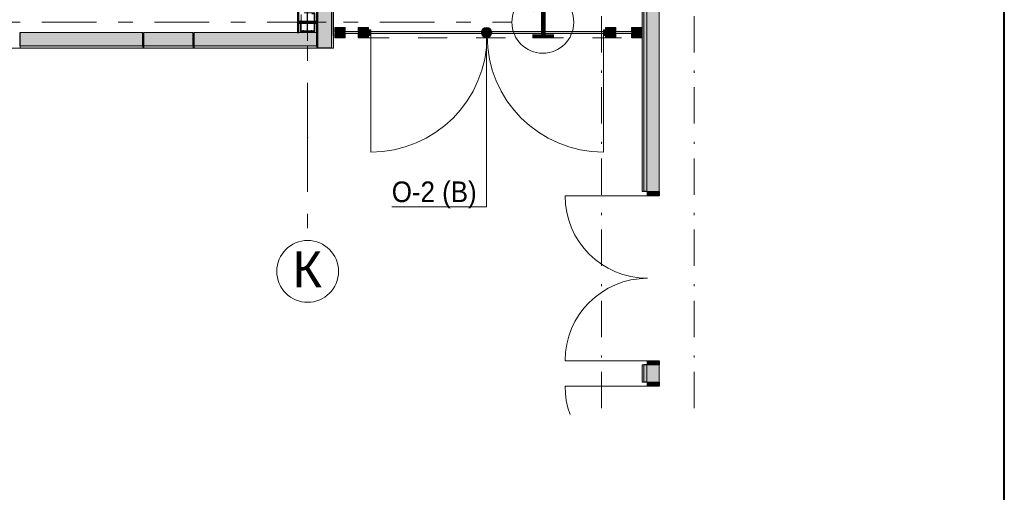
# Model space of a CAD drawing. Header units: millimetres. Extents: x 0 to 415, y 0 to 589.
# Tile 12 of 40: x 367 to 415, y 134 to 157. Entities that reach past the tile are written whole.
import ezdxf
from ezdxf.xclip import XClip

# ---------------------------------------------------------------- set-up
doc = ezdxf.new("R2010")
doc.units = ezdxf.units.MM
doc.header["$MEASUREMENT"] = 0
doc.header["$XCLIPFRAME"] = 0
for name, pattern in [('Невидимая', [3.912222, 2.822222, -1.09]), ('Штрих-Штриховая', [10.936111, 5.291667, -2.116667, 1.411111, -2.116667]), ('Штриховая', [5.644444, 2.822222, -2.822222]), ('Штрихпунктирная', [6.702778, 3.527778, -1.763889, 0, -1.411111])]:
    doc.linetypes.add(name, pattern=pattern)
for name, color, linetype in [('Конструктив - Стены наружние фасад', 7, 'Continuous'), ('Местность - Забор', 7, 'Continuous'), ('УЛИЦА_Б15_наклонный прогон', 7, 'Continuous'), ('УЛИЦА_Конструктив бани', 7, 'Continuous'), ('УЛИЦА_Стойки стропильные', 7, 'Continuous'), ('УЛИЦА_Сэндвич-панели бани', 7, 'Continuous'), ('Элемент Модели - Зона', 7, 'Continuous'), ('Элемент модели - Зоны уличных помещений', 7, 'Continuous'), ('Элемент Модели - Оси', 7, 'Continuous'), ('Элемент модели - Оси Улица Бани', 7, 'Continuous')]:
    doc.layers.add(name, color=color, linetype=linetype)
doc.styles.add('СГЕНЕРИР_СТИЛЬ_3', font='txt')

# ---------------------------------------------------------------- blocks, each defined once
blk = doc.blocks.new('Чертеж_2_2', base_point=(217.704, 72.604))
at = {"layer": 'Конструктив - Стены наружние фасад', "linetype": 'Continuous', "lineweight": 0, "true_color": 0x000000}
for points in [[(397.429, 148.889), (397.504, 148.889), (397.504, 193.204), (397.429, 193.204)], [(397.654, 161.104), (397.504, 161.104), (397.504, 148.889), (397.654, 148.889)], [(397.654, 148.889), (398.254, 148.889), (398.254, 161.104), (397.654, 161.104)], [(398.254, 148.889), (397.679, 148.889), (397.679, 148.689), (398.254, 148.689)], [(397.679, 140.489), (398.254, 140.489), (398.254, 140.689), (397.679, 140.689)], [(397.429, 139.654), (397.504, 139.654), (397.504, 140.489), (397.429, 140.489)], [(397.654, 140.489), (397.504, 140.489), (397.504, 139.654), (397.654, 139.654)], [(397.654, 139.654), (398.254, 139.654), (398.254, 140.489), (397.654, 140.489)], [(398.254, 139.654), (397.679, 139.654), (397.679, 139.454), (398.254, 139.454)]]:
    blk.add_hatch(color=18, dxfattribs=at).paths.add_polyline_path(points)
at = {"layer": 'Местность - Забор', "linetype": 'Continuous', "lineweight": 0, "true_color": 0x2b2b2b}
for points in [[(382.657, 156.579), (382.507, 156.579), (382.506, 156.354), (383.006, 156.353), (383.007, 156.578), (382.857, 156.579), (382.857, 156.629), (383.007, 156.628), (383.007, 156.853), (382.507, 156.854), (382.507, 156.629), (382.657, 156.629)], [(383.796, 156.577), (383.646, 156.577), (383.646, 156.352), (384.146, 156.352), (384.146, 156.577), (383.996, 156.577), (383.996, 156.627), (384.146, 156.627), (384.146, 156.852), (383.646, 156.852), (383.646, 156.627), (383.796, 156.627)], [(395.796, 156.579), (395.646, 156.579), (395.646, 156.354), (396.146, 156.354), (396.146, 156.579), (395.996, 156.579), (395.996, 156.629), (396.146, 156.629), (396.146, 156.854), (395.646, 156.854), (395.646, 156.629), (395.796, 156.629)], [(397.057, 156.579), (396.907, 156.579), (396.907, 156.354), (397.407, 156.354), (397.407, 156.579), (397.257, 156.579), (397.257, 156.629), (397.407, 156.629), (397.407, 156.854), (396.907, 156.854), (396.907, 156.629), (397.057, 156.629)]]:
    blk.add_hatch(color=250, dxfattribs=at).paths.add_polyline_path(points)
at = {"layer": 'Местность - Забор', "linetype": 'Continuous', "lineweight": 0, "true_color": 0x000000}
for points in [[(382.556, 156.654), (382.556, 156.554), (382.657, 156.554), (382.657, 156.654)], [(382.857, 156.654), (382.857, 156.554), (383.796, 156.552), (383.796, 156.652)], [(383.996, 156.652), (383.996, 156.552), (395.796, 156.554), (395.796, 156.654)], [(384.021, 156.729), (384.021, 156.454), (384.246, 156.454), (384.246, 156.729)], [(395.771, 156.454), (395.771, 156.729), (395.546, 156.729), (395.546, 156.454)], [(395.996, 156.654), (395.996, 156.554), (397.057, 156.554), (397.057, 156.654)], [(397.257, 156.654), (397.257, 156.554), (397.304, 156.554), (397.304, 156.654)]]:
    blk.add_hatch(color=18, dxfattribs=at).paths.add_polyline_path(points)
at = {"layer": 'УЛИЦА_Конструктив бани', "linetype": 'Continuous', "lineweight": 0, "true_color": 0x000000}
blk.add_hatch(color=18, dxfattribs=at).paths.add_polyline_path([(381.686, 156.602), (381.686, 157.602), (381.611, 157.602), (381.611, 157.14), (380.761, 157.14), (380.761, 157.602), (380.686, 157.602), (380.686, 156.602), (380.761, 156.602), (380.761, 157.064), (381.611, 157.064), (381.611, 156.602)])
at = {"layer": 'УЛИЦА_Сэндвич-панели бани', "linetype": 'Continuous', "lineweight": 0, "true_color": 0x000000}
for points in [[(381.686, 161.802), (381.686, 155.852), (382.336, 155.852), (382.336, 161.802)], [(382.436, 155.852), (382.436, 161.802), (382.336, 161.802), (382.336, 155.852)], [(373.185, 156.602), (367.235, 156.602), (367.235, 155.952), (373.185, 155.952)], [(375.636, 156.602), (373.235, 156.602), (373.235, 155.952), (375.636, 155.952)], [(381.636, 156.602), (375.686, 156.602), (375.686, 155.952), (381.636, 155.952)], [(367.235, 155.852), (373.185, 155.852), (373.185, 155.952), (367.235, 155.952)], [(373.235, 155.852), (375.636, 155.852), (375.636, 155.952), (373.235, 155.952)], [(375.686, 155.852), (381.636, 155.852), (381.636, 155.952), (375.686, 155.952)]]:
    blk.add_hatch(color=18, dxfattribs=at).paths.add_polyline_path(points)
at = {"layer": 'Элемент Модели - Зона', "linetype": 'Continuous', "lineweight": 0, "true_color": 0x000000}
blk.add_hatch(color=18, dxfattribs=at).paths.add_polyline_path([(389.619, 156.604), (389.638, 156.509), (389.692, 156.428), (389.773, 156.373), (389.869, 156.354), (389.965, 156.373), (390.046, 156.428), (390.1, 156.509), (390.119, 156.604), (390.1, 156.7), (390.046, 156.781), (389.965, 156.835), (389.869, 156.854), (389.773, 156.835), (389.692, 156.781), (389.638, 156.7)])
at = {"layer": 'Конструктив - Стены наружние фасад', "color": 251, "linetype": 'Continuous', "lineweight": 20, "ltscale": 0.5, "true_color": 0x575757}
for p, q in [((397.504, 148.889), (397.504, 161.104)), ((397.654, 148.889), (397.654, 161.104)), ((397.429, 148.889), (397.429, 149.074)), ((397.429, 148.889), (397.429, 149.074)), ((397.429, 148.889), (397.429, 149.074)), ((398.254, 148.889), (398.254, 149.074)), ((398.254, 148.889), (398.254, 149.074)), ((398.254, 148.889), (398.254, 149.074)), ((397.429, 140.489), (397.429, 140.304)), ((397.429, 140.489), (397.429, 140.304)), ((397.429, 140.489), (397.429, 140.304)), ((397.504, 139.654), (397.504, 140.489)), ((397.654, 139.654), (397.654, 140.489)), ((398.254, 140.489), (398.254, 140.304)), ((398.254, 140.489), (398.254, 140.304)), ((398.254, 140.489), (398.254, 140.304)), ((397.429, 139.654), (397.429, 139.839)), ((397.429, 139.654), (397.429, 139.839)), ((397.429, 139.654), (397.429, 139.839)), ((398.254, 139.654), (398.254, 139.839)), ((398.254, 139.654), (398.254, 139.839)), ((398.254, 139.654), (398.254, 139.839))]:
    blk.add_line(p, q, dxfattribs=at)
at = {"layer": 'Конструктив - Стены наружние фасад', "color": 251, "linetype": 'Continuous', "lineweight": 15, "ltscale": 0.5, "true_color": 0x575757}
for p, q in [((397.679, 148.689), (393.679, 148.689)), ((397.504, 148.889), (397.429, 148.889)), ((397.504, 148.889), (397.429, 148.889)), ((397.504, 148.889), (397.429, 148.889)), ((397.679, 140.689), (393.679, 140.689)), ((397.504, 140.489), (397.429, 140.489)), ((397.504, 140.489), (397.429, 140.489)), ((397.504, 140.489), (397.429, 140.489)), ((397.504, 139.654), (397.429, 139.654)), ((397.504, 139.654), (397.429, 139.654)), ((397.504, 139.654), (397.429, 139.654)), ((397.679, 139.454), (393.679, 139.454))]:
    blk.add_line(p, q, dxfattribs=at)
at = {"layer": 'Конструктив - Стены наружние фасад', "color": 251, "linetype": 'Continuous', "lineweight": 30, "ltscale": 0.5, "true_color": 0x575757}
for p, q in [((397.654, 148.889), (397.504, 148.889)), ((397.654, 148.889), (397.504, 148.889)), ((397.654, 148.889), (397.504, 148.889)), ((397.679, 148.689), (397.679, 148.889)), ((397.679, 148.889), (398.254, 148.889)), ((398.254, 148.689), (397.679, 148.689)), ((398.254, 148.889), (398.254, 148.689)), ((397.679, 140.489), (397.679, 140.689)), ((397.679, 140.689), (398.254, 140.689)), ((398.254, 140.689), (398.254, 140.489)), ((397.654, 140.489), (397.504, 140.489)), ((397.654, 140.489), (397.504, 140.489)), ((397.654, 140.489), (397.504, 140.489)), ((398.254, 140.489), (397.679, 140.489)), ((397.654, 139.654), (397.504, 139.654)), ((397.654, 139.654), (397.504, 139.654)), ((397.654, 139.654), (397.504, 139.654)), ((397.679, 139.454), (397.679, 139.654)), ((397.679, 139.654), (398.254, 139.654)), ((398.254, 139.654), (398.254, 139.454)), ((398.254, 139.454), (397.679, 139.454))]:
    blk.add_line(p, q, dxfattribs=at)
at = {"layer": 'Конструктив - Стены наружние фасад', "color": 251, "linetype": 'Continuous', "lineweight": 5, "ltscale": 0.5, "true_color": 0x575757}
for p, q in [((397.679, 148.889), (397.654, 148.889)), ((397.679, 148.889), (397.654, 148.889)), ((397.679, 148.889), (397.654, 148.889)), ((398.254, 148.889), (397.679, 148.889)), ((398.254, 148.889), (397.679, 148.889)), ((398.254, 148.889), (397.679, 148.889)), ((397.679, 140.489), (397.654, 140.489)), ((397.679, 140.489), (397.654, 140.489)), ((397.679, 140.489), (397.654, 140.489)), ((398.254, 140.489), (397.679, 140.489)), ((398.254, 140.489), (397.679, 140.489)), ((398.254, 140.489), (397.679, 140.489)), ((397.679, 139.654), (397.654, 139.654)), ((397.679, 139.654), (397.654, 139.654)), ((397.679, 139.654), (397.654, 139.654)), ((398.254, 139.654), (397.679, 139.654)), ((398.254, 139.654), (397.679, 139.654)), ((398.254, 139.654), (397.679, 139.654))]:
    blk.add_line(p, q, dxfattribs=at)
at = {"layer": 'Конструктив - Стены наружние фасад', "color": 251, "linetype": 'Continuous', "lineweight": 20, "ltscale": 0.5, "true_color": 0x575757, "flags": 128}
for points in [[(397.429, 193.204), (397.429, 148.889)], [(398.254, 148.889), (398.254, 161.104)], [(397.429, 140.489), (397.429, 139.654)], [(398.254, 139.654), (398.254, 140.489)]]:
    blk.add_lwpolyline(points, dxfattribs=at)
at = {"layer": 'Конструктив - Стены наружние фасад', "color": 251, "linetype": 'Continuous', "lineweight": 5, "ltscale": 0.5, "true_color": 0x575757}
for centre, start, end in [((397.679, 148.689), 180, 270), ((397.679, 140.689), 90, 180), ((397.679, 139.454), 180, 200.1077)]:
    blk.add_arc(centre, 4, start, end, dxfattribs=at)
at = {"layer": 'Местность - Забор', "color": 7, "linetype": 'Continuous', "lineweight": 15, "ltscale": 0.5}
for p, q in [((382.507, 156.854), (382.507, 156.629)), ((382.507, 156.854), (383.007, 156.853)), ((383.007, 156.853), (383.007, 156.628)), ((383.646, 156.852), (383.646, 156.627)), ((383.646, 156.852), (384.146, 156.852)), ((384.146, 156.852), (384.146, 156.627)), ((396.146, 156.854), (395.646, 156.854)), ((395.646, 156.854), (395.646, 156.629)), ((396.146, 156.854), (396.146, 156.629)), ((396.907, 156.854), (396.907, 156.629)), ((397.407, 156.854), (396.907, 156.854)), ((397.407, 156.854), (397.407, 156.629)), ((382.507, 156.579), (382.506, 156.354)), ((382.506, 156.354), (383.006, 156.353)), ((382.507, 156.629), (382.657, 156.629)), ((382.507, 156.579), (382.657, 156.579)), ((382.657, 156.629), (382.657, 156.579)), ((382.857, 156.629), (382.857, 156.579)), ((382.857, 156.629), (383.007, 156.628)), ((382.857, 156.579), (383.007, 156.578)), ((383.007, 156.578), (383.006, 156.353)), ((383.646, 156.627), (383.796, 156.627)), ((383.646, 156.577), (383.646, 156.352)), ((383.646, 156.577), (383.796, 156.577)), ((383.646, 156.352), (384.146, 156.352)), ((383.796, 156.627), (383.796, 156.577)), ((383.996, 156.627), (383.996, 156.577)), ((384.146, 156.627), (383.996, 156.627)), ((384.146, 156.577), (383.996, 156.577)), ((384.146, 156.577), (384.146, 156.352)), ((395.796, 156.629), (395.646, 156.629)), ((395.646, 156.579), (395.646, 156.354)), ((395.796, 156.579), (395.646, 156.579)), ((396.146, 156.354), (395.646, 156.354)), ((395.796, 156.629), (395.796, 156.579)), ((395.996, 156.629), (395.996, 156.579)), ((396.146, 156.629), (395.996, 156.629)), ((396.146, 156.579), (395.996, 156.579)), ((396.146, 156.579), (396.146, 156.354)), ((397.057, 156.629), (396.907, 156.629)), ((397.057, 156.579), (396.907, 156.579)), ((396.907, 156.579), (396.907, 156.354)), ((397.407, 156.354), (396.907, 156.354)), ((397.057, 156.629), (397.057, 156.579)), ((397.257, 156.629), (397.257, 156.579)), ((397.407, 156.629), (397.257, 156.629)), ((397.407, 156.579), (397.257, 156.579)), ((397.407, 156.579), (397.407, 156.354))]:
    blk.add_line(p, q, dxfattribs=at)
at = {"layer": 'Местность - Забор', "color": 7, "linetype": 'Continuous', "lineweight": 15, "ltscale": 0.5, "flags": 128}
for points in [[(382.556, 156.654), (382.556, 156.554), (382.657, 156.554), (382.657, 156.654)], [(382.857, 156.654), (382.857, 156.554), (383.796, 156.552), (383.796, 156.652)], [(383.996, 156.652), (383.996, 156.552), (395.796, 156.554), (395.796, 156.654)], [(384.021, 156.729), (384.246, 156.729), (384.246, 156.454), (384.021, 156.454)], [(395.771, 156.454), (395.546, 156.454), (395.546, 156.729), (395.771, 156.729)], [(395.996, 156.654), (395.996, 156.554), (397.057, 156.554), (397.057, 156.654)], [(397.257, 156.654), (397.257, 156.554), (397.304, 156.554), (397.304, 156.654)]]:
    blk.add_lwpolyline(points, close=True, dxfattribs=at)
for points in [[(382.556, 156.629), (382.556, 156.579)], [(383.007, 156.653), (383.646, 156.652)], [(383.007, 156.553), (383.646, 156.552)], [(396.146, 156.654), (396.907, 156.654)], [(396.146, 156.554), (396.907, 156.554)], [(397.304, 156.629), (397.304, 156.579)]]:
    blk.add_lwpolyline(points, dxfattribs=at)
at = {"layer": 'УЛИЦА_Б15_наклонный прогон', "color": 251, "linetype": 'Штрихпунктирная', "lineweight": 30, "ltscale": 0.5, "true_color": 0x575757}
blk.add_line((381.186, 156.652), (381.186, 187.452), dxfattribs=at)
at = {"layer": 'УЛИЦА_Б15_наклонный прогон', "color": 251, "linetype": 'Невидимая', "lineweight": 30, "ltscale": 0.5, "true_color": 0x575757}
for p, q in [((380.986, 156.652), (380.986, 156.724)), ((381.386, 156.652), (380.986, 156.652)), ((381.386, 156.652), (381.386, 156.724))]:
    blk.add_line(p, q, dxfattribs=at)
at = {"layer": 'УЛИЦА_Конструктив бани', "color": 251, "linetype": 'Continuous', "lineweight": 5, "ltscale": 0.5, "true_color": 0x575757}
for p, q in [((380.786, 157.102), (380.286, 157.102)), ((381.586, 157.102), (382.086, 157.102)), ((381.186, 156.702), (381.186, 156.202))]:
    blk.add_line(p, q, dxfattribs=at)
at = {"layer": 'УЛИЦА_Конструктив бани', "color": 251, "linetype": 'Continuous', "lineweight": 30, "ltscale": 0.5, "true_color": 0x575757, "flags": 128}
blk.add_lwpolyline([(381.686, 156.602), (381.686, 157.602), (381.611, 157.602), (381.611, 157.14), (380.761, 157.14), (380.761, 157.602), (380.686, 157.602), (380.686, 156.602), (380.761, 156.602), (380.761, 157.064), (381.611, 157.064), (381.611, 156.602)], close=True, dxfattribs=at)
at = {"layer": 'УЛИЦА_Конструктив бани', "color": 251, "linetype": 'Continuous', "lineweight": 5, "ltscale": 0.5, "true_color": 0x575757}
blk.add_point((381.186, 157.102), dxfattribs=at)
at = {"layer": 'УЛИЦА_Стойки стропильные', "color": 251, "linetype": 'Невидимая', "lineweight": 20, "ltscale": 0.5, "true_color": 0x575757, "flags": 128}
for points in [[(381.536, 156.652), (381.536, 157.552), (380.836, 157.552), (380.836, 156.652)], [(381.496, 156.692), (380.876, 156.692), (380.876, 157.512), (381.496, 157.512)]]:
    blk.add_lwpolyline(points, close=True, dxfattribs=at)
at = {"layer": 'УЛИЦА_Сэндвич-панели бани', "color": 251, "linetype": 'Continuous', "lineweight": 20, "ltscale": 0.5, "true_color": 0x575757}
for p, q in [((382.336, 161.802), (382.336, 155.852)), ((382.336, 161.802), (382.336, 155.852)), ((373.185, 155.952), (367.235, 155.952)), ((373.185, 155.952), (367.235, 155.952)), ((375.636, 155.952), (373.235, 155.952)), ((375.636, 155.952), (373.235, 155.952)), ((381.636, 155.952), (375.686, 155.952)), ((381.636, 155.952), (375.686, 155.952))]:
    blk.add_line(p, q, dxfattribs=at)
at = {"layer": 'УЛИЦА_Сэндвич-панели бани', "color": 251, "linetype": 'Continuous', "lineweight": 20, "ltscale": 0.5, "true_color": 0x575757, "flags": 128}
for points in [[(382.436, 155.852), (382.436, 161.802)], [(373.185, 156.602), (367.235, 156.602)], [(375.636, 156.602), (373.235, 156.602)], [(380.686, 156.602), (375.686, 156.602)], [(381.611, 156.602), (380.761, 156.602)], [(381.686, 156.602), (381.686, 155.852)], [(367.235, 155.852), (373.185, 155.852)], [(373.235, 155.852), (375.636, 155.852)], [(375.686, 155.852), (381.636, 155.852)]]:
    blk.add_lwpolyline(points, dxfattribs=at)
at = {"layer": 'УЛИЦА_Сэндвич-панели бани', "color": 251, "linetype": 'Continuous', "lineweight": 25, "ltscale": 0.5, "true_color": 0x575757, "flags": 128}
for points in [[(367.235, 155.952), (367.235, 156.602)], [(373.185, 155.952), (373.185, 156.602)], [(373.235, 155.952), (373.235, 156.602)], [(375.636, 155.952), (375.636, 156.602)], [(375.686, 155.952), (375.686, 156.602)], [(381.636, 155.952), (381.636, 156.602)], [(382.336, 155.852), (381.686, 155.852)]]:
    blk.add_lwpolyline(points, dxfattribs=at)
at = {"layer": 'УЛИЦА_Сэндвич-панели бани', "color": 251, "linetype": 'Continuous', "lineweight": 15, "ltscale": 0.5, "true_color": 0x575757, "flags": 128}
for points in [[(367.235, 155.852), (367.235, 155.952)], [(373.185, 155.852), (373.185, 155.952)], [(373.235, 155.852), (373.235, 155.952)], [(375.636, 155.852), (375.636, 155.952)], [(375.686, 155.852), (375.686, 155.952)], [(381.636, 155.852), (381.636, 155.952)], [(382.436, 155.852), (382.336, 155.852)]]:
    blk.add_lwpolyline(points, dxfattribs=at)
at = {"layer": 'Элемент Модели - Зона', "color": 7, "linetype": 'Continuous', "lineweight": 15, "ltscale": 0.5}
for p, q in [((384.246, 156.454), (384.246, 150.804)), ((389.869, 156.354), (389.869, 148.145)), ((395.546, 156.454), (395.546, 150.804)), ((389.318, 148.145), (385.269, 148.145)), ((389.869, 148.145), (389.318, 148.145))]:
    blk.add_line(p, q, dxfattribs=at)
at = {"layer": 'Элемент Модели - Зона', "color": 7, "linetype": 'Continuous', "lineweight": 15, "ltscale": 0.5, "flags": 128}
blk.add_lwpolyline([(168.435, 200.352), (168.435, 155.852), (382.436, 155.852), (382.436, 188.352), (358.431, 188.352), (358.431, 200.352)], close=True, dxfattribs=at)
at = {"layer": 'Элемент Модели - Зона', "color": 7, "linetype": 'Continuous', "lineweight": 15, "ltscale": 0.5}
blk.add_circle((389.869, 156.604), 0.25, dxfattribs=at)
for centre, start, end in [((384.246, 156.454), 270, 0), ((395.546, 156.454), 180, 270)]:
    blk.add_arc(centre, 5.65, start, end, dxfattribs=at)
at = {"layer": 'Элемент модели - Зоны уличных помещений', "color": 7, "linetype": 'Штриховая', "lineweight": 15, "ltscale": 0.5, "flags": 128}
blk.add_lwpolyline([(165.259, 200.352), (168.467, 200.352), (219.03, 200.237), (358.431, 200.352), (358.431, 188.352), (382.431, 188.352), (382.431, 156.354), (397.429, 156.354), (397.429, 216.729), (367.43, 216.729), (367.43, 222.852), (164.979, 222.852)], close=True, dxfattribs=at)
at = {"layer": 'Элемент Модели - Оси', "color": 7, "linetype": 'Штрихпунктирная', "lineweight": 15, "ltscale": 0.5}
for p, q in [((395.454, 533.604), (395.454, 138.079)), ((399.954, 533.604), (399.954, 138.079))]:
    blk.add_line(p, q, dxfattribs=at)
at = {"layer": 'Элемент модели - Оси Улица Бани', "color": 7, "linetype": 'Штрих-Штриховая', "lineweight": 15, "ltscale": 0.5}
for p, q in [((381.186, 151.523), (381.186, 218.357)), ((362.824, 157.102), (391.101, 157.102)), ((381.186, 151.523), (381.186, 146.523))]:
    blk.add_line(p, q, dxfattribs=at)
at = {"layer": 'Элемент модели - Оси Улица Бани', "color": 7, "linetype": 'Continuous', "lineweight": 15, "ltscale": 0.5}
for centre in [(392.601, 157.102), (381.186, 145.023)]:
    blk.add_circle(centre, 1.5, dxfattribs=at)
at = {"layer": 'Элемент модели - Оси Улица Бани', "color": 7, "linetype": 'Штрих-Штриховая', "lineweight": 15, "ltscale": 0.5}
blk.add_point((381.186, 151.523), dxfattribs=at)
blk.add_point((381.186, 151.523), dxfattribs=at)
at = {"color": 7, "linetype": 'Continuous', "lineweight": 15, "insert": (385.269, 148.081), "char_height": 1, "attachment_point": 7, "style": 'СГЕНЕРИР_СТИЛЬ_3'}
blk.add_mtext('\\A1;{\\W0.900000x;\\pql;\\fArial|b0|i0|c204|p38;О-\\fArial|b0|i0|c204|p38;2\\fArial|b0|i0|c204|p38; (В)}', dxfattribs=at)
at = {"layer": 'Элемент модели - Оси Улица Бани', "color": 7, "linetype": 'Continuous', "lineweight": 15, "char_height": 1.75, "attachment_point": 6, "style": 'СГЕНЕРИР_СТИЛЬ_3'}
for s, insert in [('\\A1;{\\pqr;\\pt0;\\fArial|b0|i0|c204|p38;1}', (393.265, 157.202)), ('\\A1;{\\pqr;\\pt0;\\fArial|b0|i0|c204|p38;К}', (381.882, 145.123))]:
    blk.add_mtext(s, dxfattribs=dict(at, insert=insert))

msp = doc.modelspace()

# ---------------------------------------------------------------- linework, layer by layer
at = {"color": 7, "linetype": 'Continuous', "lineweight": 40}
msp.add_line((415, 5), (415, 589), dxfattribs=at)

# ---------------------------------------------------------------- block references
at = {"color": 161, "linetype": 'Continuous', "lineweight": 40, "true_color": 0x83aefe}
ref = msp.add_blockref('Чертеж_2_2', (217.704, 72.604), dxfattribs=at)
XClip(ref).set_block_clipping_path([(24.004460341, 138.0790885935), (407.6441154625, 585.1734188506)])

doc.saveas('drawing.dxf')
